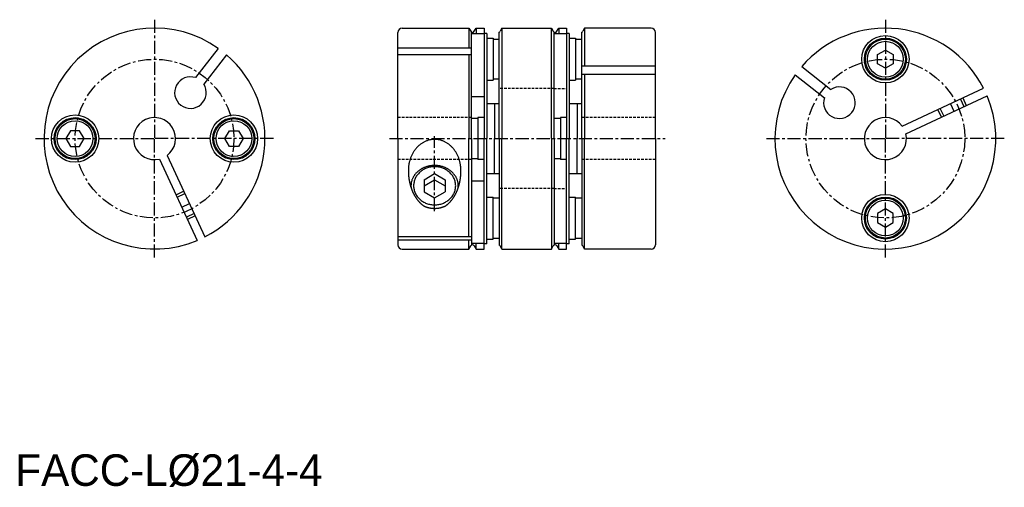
# Model space of a CAD drawing. Extents: x 70.8 to 164.4, y 42.2 to 86.7.
import ezdxf

# ---------------------------------------------------------------- set-up
doc = ezdxf.new("R2010")
doc.units = 0
doc.linetypes.add('CENTER', pattern=[2, 1.25, -0.25, 0.25, -0.25])
doc.linetypes.add('HIDDEN', pattern=[0.375, 0.25, -0.125])
doc.layers.get('0').update_dxf_attribs({"linetype": 'CONTINUOUS'})
doc.layers.add('CENTER', color=1, linetype='CENTER')

msp = doc.modelspace()

# ---------------------------------------------------------------- linework, layer by layer
at = {"color": 7, "linetype": 'CONTINUOUS'}
for p, q in [((106.712, 75.382), (106.712, 85.482)), ((107.112, 85.882), (113.466, 85.882)), ((113.466, 85.882), (113.466, 83.999)), ((113.466, 85.882), (113.639, 85.582)), ((113.712, 75.382), (113.712, 85.508)), ((114.912, 85.341), (113.712, 85.341)), ((113.985, 85.582), (114.158, 85.882)), ((114.158, 85.882), (114.158, 85.341)), ((114.158, 85.882), (114.912, 85.882)), ((114.912, 85.882), (114.912, 75.382)), ((115.162, 85.382), (114.912, 85.382)), ((115.162, 85.382), (115.162, 75.382)), ((116.362, 75.382), (116.362, 85.508)), ((116.608, 85.882), (116.435, 85.582)), ((116.608, 85.882), (121.316, 85.882)), ((116.608, 85.882), (116.608, 75.382)), ((121.316, 85.882), (121.489, 85.582)), ((121.316, 75.382), (121.316, 85.882)), ((121.562, 75.382), (121.562, 85.508)), ((122.762, 85.341), (121.562, 85.341)), ((121.835, 85.582), (122.008, 85.882)), ((122.008, 85.882), (122.008, 85.341)), ((122.008, 85.882), (122.762, 85.882)), ((122.762, 85.882), (122.762, 75.382)), ((123.012, 85.382), (122.762, 85.382)), ((123.012, 85.382), (123.012, 75.382)), ((124.212, 75.382), (124.212, 85.508)), ((124.458, 85.882), (124.285, 85.582)), ((124.458, 85.882), (124.458, 82.278)), ((130.812, 85.882), (124.458, 85.882)), ((131.212, 75.382), (131.212, 85.482)), ((115.162, 84.932), (115.762, 84.932)), ((115.762, 84.932), (115.762, 80.932)), ((115.762, 84.832), (115.762, 81.032)), ((115.762, 84.832), (116.362, 84.832)), ((123.012, 84.932), (123.612, 84.932)), ((123.612, 84.932), (123.612, 80.932)), ((123.612, 84.832), (123.612, 81.032)), ((123.612, 84.832), (124.212, 84.832)), ((89.641, 83.954), (87.472, 81.177)), ((90.429, 83.339), (88.26, 80.562)), ((106.712, 83.999), (113.712, 83.999)), ((106.712, 83.384), (113.712, 83.384)), ((113.466, 83.384), (113.466, 75.382)), ((152.313, 83.365), (153.063, 83.798)), ((152.313, 82.499), (152.313, 83.365)), ((153.063, 83.798), (153.813, 83.365)), ((153.813, 83.365), (153.813, 82.499)), ((153.063, 82.066), (152.313, 82.499)), ((153.813, 82.499), (153.063, 82.066)), ((131.212, 82.278), (124.212, 82.278)), ((131.212, 81.49), (124.212, 81.49)), ((124.458, 81.49), (124.458, 75.382)), ((144.491, 81.445), (147.268, 79.275)), ((145.107, 82.233), (147.883, 80.063)), ((115.162, 80.932), (115.762, 80.932)), ((116.362, 81.032), (115.762, 81.032)), ((123.012, 80.932), (123.612, 80.932)), ((124.212, 81.032), (123.612, 81.032)), ((154.67, 76.572), (162.404, 80.178)), ((113.712, 79.382), (114.912, 79.382)), ((115.162, 78.706), (116.362, 78.706)), ((115.9, 78.706), (115.9, 75.382)), ((123.012, 78.706), (124.212, 78.706)), ((123.75, 78.706), (123.75, 75.382)), ((155.008, 75.847), (162.742, 79.453)), ((114.312, 77.282), (113.712, 77.282)), ((114.312, 77.382), (114.312, 73.382)), ((114.912, 77.382), (114.312, 77.382)), ((114.312, 77.282), (114.312, 73.482)), ((122.162, 77.282), (121.562, 77.282)), ((122.162, 77.382), (122.162, 73.382)), ((122.762, 77.382), (122.162, 77.382)), ((122.162, 77.282), (122.162, 73.482)), ((75.595, 76.132), (75.162, 75.382)), ((76.461, 76.132), (75.595, 76.132)), ((76.894, 75.382), (76.461, 76.132)), ((90.262, 75.382), (90.695, 76.132)), ((90.695, 76.132), (91.561, 76.132)), ((91.561, 76.132), (91.994, 75.382)), ((75.162, 75.382), (75.595, 74.632)), ((76.461, 74.632), (76.894, 75.382)), ((90.695, 74.632), (90.262, 75.382)), ((91.994, 75.382), (91.561, 74.632)), ((106.712, 75.382), (106.712, 65.282)), ((113.466, 66.086), (113.466, 75.382)), ((113.712, 75.382), (113.712, 65.255)), ((114.912, 64.882), (114.912, 75.382)), ((115.162, 65.382), (115.162, 75.382)), ((115.9, 72.057), (115.9, 75.382)), ((116.362, 75.382), (116.362, 65.255)), ((116.608, 64.882), (116.608, 75.382)), ((121.316, 75.382), (121.316, 64.882)), ((121.562, 75.382), (121.562, 65.255)), ((122.762, 64.882), (122.762, 75.382)), ((123.012, 65.382), (123.012, 75.382)), ((123.75, 72.057), (123.75, 75.382)), ((124.212, 75.382), (124.212, 65.255)), ((124.458, 64.882), (124.458, 75.382)), ((131.212, 75.382), (131.212, 65.282)), ((75.595, 74.632), (76.461, 74.632)), ((91.561, 74.632), (90.695, 74.632)), ((84.044, 73.437), (87.65, 65.703)), ((84.769, 73.775), (88.375, 66.041)), ((113.712, 73.482), (114.312, 73.482)), ((114.912, 73.382), (114.312, 73.382)), ((121.562, 73.482), (122.162, 73.482)), ((122.762, 73.382), (122.162, 73.382)), ((109.212, 71.474), (110.212, 72.052)), ((109.212, 70.897), (110.212, 71.474)), ((109.212, 71.474), (109.212, 70.32)), ((110.212, 72.052), (111.212, 71.474)), ((110.212, 71.474), (111.212, 70.897)), ((111.212, 71.474), (111.212, 70.32)), ((113.712, 71.382), (114.912, 71.382)), ((115.162, 72.057), (116.362, 72.057)), ((123.012, 72.057), (124.212, 72.057)), ((109.212, 70.32), (110.212, 69.742)), ((110.212, 69.742), (111.212, 70.32)), ((115.162, 69.832), (115.762, 69.832)), ((115.762, 65.832), (115.762, 69.832)), ((115.762, 65.932), (115.762, 69.732)), ((116.362, 69.732), (115.762, 69.732)), ((123.012, 69.832), (123.612, 69.832)), ((123.612, 65.832), (123.612, 69.832)), ((123.612, 65.932), (123.612, 69.732)), ((124.212, 69.732), (123.612, 69.732)), ((153.063, 68.698), (152.313, 68.265)), ((153.813, 68.265), (153.063, 68.698)), ((152.313, 68.265), (152.313, 67.399)), ((152.313, 67.399), (153.063, 66.966)), ((153.063, 66.966), (153.813, 67.399)), ((153.813, 67.399), (153.813, 68.265)), ((106.712, 66.086), (113.712, 66.086)), ((106.712, 65.748), (113.712, 65.748)), ((113.466, 64.882), (113.466, 65.748)), ((115.162, 65.832), (115.762, 65.832)), ((115.762, 65.932), (116.362, 65.932)), ((123.012, 65.832), (123.612, 65.832)), ((123.612, 65.932), (124.212, 65.932)), ((107.112, 64.882), (113.466, 64.882)), ((113.466, 64.882), (113.639, 65.182)), ((114.912, 65.422), (113.712, 65.422)), ((113.985, 65.182), (114.158, 64.882)), ((114.158, 64.882), (114.158, 65.422)), ((114.158, 64.882), (114.912, 64.882)), ((115.162, 65.382), (114.912, 65.382)), ((116.608, 64.882), (116.435, 65.182)), ((116.608, 64.882), (121.316, 64.882)), ((121.316, 64.882), (121.489, 65.182)), ((122.762, 65.422), (121.562, 65.422)), ((121.835, 65.182), (122.008, 64.882)), ((122.008, 64.882), (122.008, 65.422)), ((122.008, 64.882), (122.762, 64.882)), ((123.012, 65.382), (122.762, 65.382)), ((124.458, 64.882), (124.285, 65.182)), ((130.812, 64.882), (124.458, 64.882))]:
    msp.add_line(p, q, dxfattribs=at)
at = {"color": 5, "linetype": 'HIDDEN'}
for p, q in [((121.562, 80.132), (116.362, 80.132)), ((121.562, 80.132), (122.762, 80.132)), ((113.712, 77.382), (106.712, 77.382)), ((131.212, 77.382), (124.212, 77.382)), ((113.712, 73.382), (106.712, 73.382)), ((131.212, 73.382), (124.212, 73.382)), ((121.562, 70.632), (116.362, 70.632)), ((121.562, 70.632), (122.762, 70.632))]:
    msp.add_line(p, q, dxfattribs=at)
at = {"color": 1, "linetype": 'CONTINUOUS'}
msp.add_line((159.239, 78.702), (159.577, 77.977), dxfattribs=at)
at = {"color": 5, "linetype": 'CONTINUOUS'}
for p, q in [((160.19, 79.146), (160.528, 78.421)), ((160.417, 79.252), (160.755, 78.527)), ((158.398, 77.428), (158.06, 78.153)), ((158.625, 77.534), (158.287, 78.259)), ((85.625, 70.047), (86.35, 70.385)), ((85.73, 69.82), (86.455, 70.158)), ((87.343, 68.255), (86.618, 67.917)), ((87.449, 68.028), (86.723, 67.69))]:
    msp.add_line(p, q, dxfattribs=at)
at = {"color": 7, "linetype": 'CONTINUOUS'}
for points in [[(112.712, 72.345, 0), (112.711, 72.418, 0), (112.709, 72.491, 0), (112.705, 72.563, 0), (112.7, 72.636, 0), (112.693, 72.708, 0), (112.685, 72.78, 0), (112.675, 72.852, 0), (112.664, 72.924, 0), (112.651, 72.995, 0), (112.637, 73.066, 0), (112.621, 73.137, 0), (112.604, 73.206, 0), (112.586, 73.276, 0), (112.566, 73.345, 0), (112.545, 73.413, 0), (112.522, 73.481, 0), (112.498, 73.548, 0), (112.472, 73.614, 0), (112.445, 73.679, 0), (112.417, 73.744, 0), (112.387, 73.808, 0), (112.356, 73.871, 0), (112.324, 73.933, 0), (112.291, 73.994, 0), (112.256, 74.054, 0), (112.22, 74.113, 0), (112.183, 74.171, 0), (112.145, 74.228, 0), (112.105, 74.283, 0), (112.064, 74.338, 0), (112.023, 74.391, 0), (111.98, 74.443, 0), (111.936, 74.494, 0), (111.891, 74.544, 0), (111.845, 74.592, 0), (111.798, 74.639, 0), (111.75, 74.684, 0), (111.701, 74.729, 0), (111.652, 74.771, 0), (111.601, 74.812, 0), (111.55, 74.852, 0), (111.497, 74.89, 0), (111.444, 74.927, 0), (111.391, 74.962, 0), (111.336, 74.996, 0), (111.281, 75.028, 0), (111.225, 75.058, 0), (111.169, 75.087, 0), (111.112, 75.114, 0), (111.054, 75.139, 0), (110.996, 75.163, 0), (110.938, 75.185, 0), (110.879, 75.205, 0), (110.82, 75.224, 0), (110.76, 75.24, 0), (110.7, 75.256, 0), (110.639, 75.269, 0), (110.579, 75.28, 0), (110.518, 75.29, 0), (110.457, 75.298, 0), (110.396, 75.305, 0), (110.335, 75.309, 0), (110.273, 75.312, 0), (110.212, 75.313, 0), (110.151, 75.312, 0), (110.089, 75.309, 0), (110.028, 75.305, 0), (109.967, 75.298, 0), (109.906, 75.29, 0), (109.845, 75.28, 0), (109.785, 75.269, 0), (109.724, 75.256, 0), (109.664, 75.24, 0), (109.605, 75.224, 0), (109.545, 75.205, 0), (109.486, 75.185, 0), (109.428, 75.163, 0), (109.37, 75.139, 0), (109.312, 75.114, 0), (109.255, 75.087, 0), (109.199, 75.058, 0), (109.143, 75.028, 0), (109.088, 74.996, 0), (109.034, 74.962, 0), (108.98, 74.927, 0), (108.927, 74.89, 0), (108.875, 74.852, 0), (108.823, 74.812, 0), (108.773, 74.771, 0), (108.723, 74.729, 0), (108.674, 74.684, 0), (108.626, 74.639, 0), (108.579, 74.592, 0), (108.533, 74.544, 0), (108.488, 74.494, 0), (108.444, 74.443, 0), (108.401, 74.391, 0), (108.36, 74.338, 0), (108.319, 74.283, 0), (108.28, 74.228, 0), (108.241, 74.171, 0), (108.204, 74.113, 0), (108.168, 74.054, 0), (108.133, 73.994, 0), (108.1, 73.933, 0), (108.068, 73.871, 0), (108.037, 73.808, 0), (108.007, 73.744, 0), (107.979, 73.679, 0), (107.952, 73.614, 0), (107.927, 73.548, 0), (107.902, 73.481, 0), (107.88, 73.413, 0), (107.858, 73.345, 0), (107.838, 73.276, 0), (107.82, 73.206, 0), (107.803, 73.137, 0), (107.787, 73.066, 0), (107.773, 72.995, 0), (107.76, 72.924, 0), (107.749, 72.852, 0), (107.739, 72.78, 0), (107.731, 72.708, 0), (107.724, 72.636, 0), (107.719, 72.563, 0), (107.715, 72.491, 0), (107.713, 72.418, 0), (107.712, 72.345, 0)], [(107.712, 72.345, 0), (107.712, 72.312, 0), (107.712, 72.279, 0), (107.713, 72.246, 0), (107.714, 72.213, 0), (107.715, 72.181, 0), (107.716, 72.148, 0), (107.717, 72.115, 0), (107.718, 72.082, 0), (107.72, 72.049, 0), (107.722, 72.017, 0), (107.724, 71.984, 0), (107.726, 71.951, 0), (107.729, 71.918, 0), (107.732, 71.886, 0), (107.734, 71.853, 0), (107.738, 71.821, 0), (107.741, 71.788, 0), (107.744, 71.756, 0), (107.748, 71.723, 0), (107.752, 71.691, 0), (107.756, 71.658, 0), (107.76, 71.626, 0), (107.765, 71.594, 0), (107.769, 71.562, 0), (107.774, 71.53, 0), (107.779, 71.497, 0), (107.784, 71.466, 0), (107.79, 71.434, 0), (107.795, 71.402, 0), (107.801, 71.37, 0), (107.807, 71.338, 0), (107.813, 71.307, 0), (107.82, 71.275, 0), (107.826, 71.244, 0), (107.833, 71.212, 0), (107.84, 71.181, 0), (107.847, 71.15, 0), (107.855, 71.119, 0), (107.862, 71.088, 0), (107.87, 71.057, 0), (107.878, 71.026, 0), (107.886, 70.996, 0), (107.894, 70.965, 0), (107.903, 70.935, 0), (107.911, 70.904, 0), (107.92, 70.874, 0), (107.929, 70.844, 0), (107.938, 70.814, 0), (107.948, 70.784, 0), (107.957, 70.755, 0), (107.967, 70.725, 0), (107.977, 70.695, 0), (107.987, 70.666, 0), (107.997, 70.637, 0), (108.008, 70.608, 0), (108.018, 70.579, 0), (108.029, 70.55, 0), (108.04, 70.521, 0), (108.051, 70.493, 0), (108.062, 70.465, 0), (108.074, 70.436, 0), (108.086, 70.408, 0), (108.097, 70.38, 0), (108.109, 70.353, 0), (108.122, 70.325, 0), (108.134, 70.298, 0), (108.146, 70.27, 0), (108.159, 70.243, 0), (108.172, 70.216, 0), (108.185, 70.19, 0), (108.198, 70.163, 0), (108.211, 70.137, 0), (108.225, 70.11, 0), (108.238, 70.084, 0), (108.252, 70.058, 0), (108.266, 70.033, 0), (108.28, 70.007, 0), (108.294, 69.982, 0), (108.309, 69.957, 0), (108.323, 69.932, 0), (108.338, 69.907, 0), (108.353, 69.883, 0), (108.368, 69.858, 0), (108.383, 69.834, 0), (108.398, 69.81, 0), (108.414, 69.786, 0), (108.429, 69.763, 0), (108.445, 69.739, 0), (108.461, 69.716, 0), (108.477, 69.693, 0), (108.493, 69.671, 0), (108.509, 69.648, 0), (108.526, 69.626, 0), (108.542, 69.604, 0), (108.559, 69.582, 0), (108.576, 69.56, 0), (108.593, 69.539, 0), (108.61, 69.518, 0), (108.627, 69.497, 0), (108.644, 69.476, 0), (108.662, 69.455, 0), (108.679, 69.435, 0), (108.697, 69.415, 0), (108.715, 69.395, 0), (108.733, 69.376, 0), (108.751, 69.356, 0), (108.769, 69.337, 0), (108.787, 69.318, 0), (108.806, 69.3, 0), (108.824, 69.281, 0), (108.843, 69.263, 0), (108.862, 69.245, 0), (108.881, 69.228, 0), (108.899, 69.21, 0), (108.919, 69.193, 0), (108.938, 69.176, 0), (108.957, 69.16, 0), (108.976, 69.143, 0), (108.996, 69.127, 0), (109.015, 69.111, 0), (109.035, 69.096, 0), (109.055, 69.08, 0), (109.075, 69.065, 0), (109.094, 69.05, 0), (109.114, 69.036, 0), (109.135, 69.021, 0), (109.155, 69.007, 0), (109.175, 68.994, 0)], [(112.462, 70.897, 0), (112.461, 70.944, 0), (112.459, 70.992, 0), (112.456, 71.039, 0), (112.451, 71.087, 0), (112.445, 71.134, 0), (112.438, 71.181, 0), (112.429, 71.228, 0), (112.419, 71.274, 0), (112.407, 71.321, 0), (112.395, 71.367, 0), (112.381, 71.413, 0), (112.365, 71.458, 0), (112.348, 71.504, 0), (112.331, 71.548, 0), (112.311, 71.593, 0), (112.291, 71.637, 0), (112.269, 71.681, 0), (112.246, 71.724, 0), (112.222, 71.766, 0), (112.196, 71.808, 0), (112.17, 71.85, 0), (112.142, 71.891, 0), (112.113, 71.931, 0), (112.083, 71.971, 0), (112.052, 72.01, 0), (112.019, 72.049, 0), (111.986, 72.087, 0), (111.951, 72.124, 0), (111.916, 72.16, 0), (111.879, 72.196, 0), (111.842, 72.23, 0), (111.803, 72.264, 0), (111.764, 72.297, 0), (111.723, 72.33, 0), (111.682, 72.361, 0), (111.639, 72.392, 0), (111.596, 72.421, 0), (111.552, 72.45, 0), (111.508, 72.478, 0), (111.462, 72.505, 0), (111.416, 72.531, 0), (111.369, 72.555, 0), (111.321, 72.579, 0), (111.273, 72.602, 0), (111.224, 72.624, 0), (111.174, 72.645, 0), (111.124, 72.665, 0), (111.073, 72.683, 0), (111.022, 72.701, 0), (110.97, 72.718, 0), (110.918, 72.733, 0), (110.865, 72.747, 0), (110.812, 72.761, 0), (110.759, 72.773, 0), (110.705, 72.784, 0), (110.651, 72.793, 0), (110.597, 72.802, 0), (110.542, 72.81, 0), (110.487, 72.816, 0), (110.433, 72.821, 0), (110.378, 72.825, 0), (110.322, 72.828, 0), (110.267, 72.83, 0), (110.212, 72.831, 0), (110.157, 72.83, 0), (110.102, 72.828, 0), (110.047, 72.825, 0), (109.992, 72.821, 0), (109.937, 72.816, 0), (109.882, 72.81, 0), (109.827, 72.802, 0), (109.773, 72.793, 0), (109.719, 72.784, 0), (109.665, 72.773, 0), (109.612, 72.761, 0), (109.559, 72.747, 0), (109.506, 72.733, 0), (109.454, 72.718, 0), (109.402, 72.701, 0), (109.351, 72.683, 0), (109.3, 72.665, 0), (109.25, 72.645, 0), (109.2, 72.624, 0), (109.151, 72.602, 0), (109.103, 72.579, 0), (109.055, 72.555, 0), (109.008, 72.531, 0), (108.962, 72.505, 0), (108.916, 72.478, 0), (108.872, 72.45, 0), (108.828, 72.421, 0), (108.785, 72.392, 0), (108.742, 72.361, 0), (108.701, 72.33, 0), (108.661, 72.297, 0), (108.621, 72.264, 0), (108.583, 72.23, 0), (108.545, 72.196, 0), (108.508, 72.16, 0), (108.473, 72.124, 0), (108.438, 72.087, 0), (108.405, 72.049, 0), (108.372, 72.01, 0), (108.341, 71.971, 0), (108.311, 71.931, 0), (108.282, 71.891, 0), (108.254, 71.85, 0), (108.228, 71.808, 0), (108.202, 71.766, 0), (108.178, 71.724, 0), (108.155, 71.681, 0), (108.133, 71.637, 0), (108.113, 71.593, 0), (108.094, 71.548, 0), (108.076, 71.504, 0), (108.059, 71.458, 0), (108.044, 71.413, 0), (108.029, 71.367, 0), (108.017, 71.321, 0), (108.005, 71.274, 0), (107.995, 71.228, 0), (107.986, 71.181, 0), (107.979, 71.134, 0), (107.973, 71.087, 0), (107.968, 71.039, 0), (107.965, 70.992, 0), (107.963, 70.944, 0), (107.962, 70.897, 0)], [(108.212, 70.897, 0), (108.214, 70.808, 0), (108.222, 70.719, 0), (108.234, 70.631, 0), (108.25, 70.543, 0), (108.272, 70.457, 0), (108.298, 70.371, 0), (108.329, 70.286, 0), (108.364, 70.203, 0), (108.404, 70.122, 0), (108.448, 70.043, 0), (108.497, 69.965, 0), (108.549, 69.89, 0), (108.606, 69.817, 0), (108.666, 69.747, 0), (108.73, 69.68, 0), (108.798, 69.615, 0), (108.869, 69.554, 0), (108.943, 69.496, 0), (109.021, 69.441, 0), (109.101, 69.39, 0), (109.184, 69.342, 0), (109.269, 69.298, 0), (109.357, 69.258, 0), (109.447, 69.222, 0), (109.538, 69.19, 0), (109.631, 69.162, 0), (109.726, 69.139, 0), (109.822, 69.119, 0), (109.919, 69.104, 0), (110.016, 69.093, 0), (110.114, 69.087, 0), (110.212, 69.084, 0), (110.31, 69.087, 0), (110.408, 69.093, 0), (110.506, 69.104, 0), (110.602, 69.119, 0), (110.698, 69.139, 0), (110.793, 69.162, 0), (110.886, 69.19, 0), (110.977, 69.222, 0), (111.067, 69.258, 0), (111.155, 69.298, 0), (111.24, 69.342, 0), (111.323, 69.39, 0), (111.403, 69.441, 0), (111.481, 69.496, 0), (111.555, 69.554, 0), (111.626, 69.615, 0), (111.694, 69.68, 0), (111.758, 69.747, 0), (111.818, 69.817, 0), (111.875, 69.89, 0), (111.928, 69.965, 0), (111.976, 70.043, 0), (112.02, 70.122, 0), (112.06, 70.203, 0), (112.095, 70.286, 0), (112.126, 70.371, 0), (112.152, 70.457, 0), (112.174, 70.543, 0), (112.19, 70.631, 0), (112.202, 70.719, 0), (112.21, 70.808, 0), (112.212, 70.897, 0), (112.21, 70.986, 0), (112.202, 71.075, 0), (112.19, 71.163, 0), (112.174, 71.251, 0), (112.152, 71.337, 0), (112.126, 71.423, 0), (112.095, 71.508, 0), (112.06, 71.591, 0), (112.02, 71.672, 0), (111.976, 71.751, 0), (111.928, 71.829, 0), (111.875, 71.904, 0), (111.818, 71.977, 0), (111.758, 72.047, 0), (111.694, 72.114, 0), (111.626, 72.179, 0), (111.555, 72.24, 0), (111.481, 72.298, 0), (111.403, 72.353, 0), (111.323, 72.404, 0), (111.24, 72.452, 0), (111.155, 72.496, 0), (111.067, 72.536, 0), (110.977, 72.572, 0), (110.886, 72.604, 0), (110.793, 72.632, 0), (110.698, 72.655, 0), (110.602, 72.675, 0), (110.506, 72.69, 0), (110.408, 72.701, 0), (110.31, 72.707, 0), (110.212, 72.71, 0), (110.114, 72.707, 0), (110.016, 72.701, 0), (109.919, 72.69, 0), (109.822, 72.675, 0), (109.726, 72.655, 0), (109.631, 72.632, 0), (109.538, 72.604, 0), (109.447, 72.572, 0), (109.357, 72.536, 0), (109.269, 72.496, 0), (109.184, 72.452, 0), (109.101, 72.404, 0), (109.021, 72.353, 0), (108.943, 72.298, 0), (108.869, 72.24, 0), (108.798, 72.179, 0), (108.73, 72.114, 0), (108.666, 72.047, 0), (108.606, 71.977, 0), (108.549, 71.904, 0), (108.497, 71.829, 0), (108.448, 71.751, 0), (108.404, 71.672, 0), (108.364, 71.591, 0), (108.329, 71.508, 0), (108.298, 71.423, 0), (108.272, 71.337, 0), (108.25, 71.251, 0), (108.234, 71.163, 0), (108.222, 71.075, 0), (108.214, 70.986, 0), (108.212, 70.897, 0)], [(111.249, 68.994, 0), (111.269, 69.007, 0), (111.29, 69.021, 0), (111.31, 69.036, 0), (111.33, 69.05, 0), (111.35, 69.065, 0), (111.369, 69.08, 0), (111.389, 69.096, 0), (111.409, 69.111, 0), (111.428, 69.127, 0), (111.448, 69.143, 0), (111.467, 69.16, 0), (111.486, 69.176, 0), (111.506, 69.193, 0), (111.525, 69.21, 0), (111.544, 69.228, 0), (111.562, 69.245, 0), (111.581, 69.263, 0), (111.6, 69.281, 0), (111.618, 69.3, 0), (111.637, 69.318, 0), (111.655, 69.337, 0), (111.673, 69.356, 0), (111.691, 69.376, 0), (111.709, 69.395, 0), (111.727, 69.415, 0), (111.745, 69.435, 0), (111.762, 69.455, 0), (111.78, 69.476, 0), (111.797, 69.497, 0), (111.814, 69.518, 0), (111.831, 69.539, 0), (111.848, 69.56, 0), (111.865, 69.582, 0), (111.882, 69.604, 0), (111.898, 69.626, 0), (111.915, 69.648, 0), (111.931, 69.671, 0), (111.947, 69.693, 0), (111.963, 69.716, 0), (111.979, 69.739, 0), (111.995, 69.763, 0), (112.01, 69.786, 0), (112.026, 69.81, 0), (112.041, 69.834, 0), (112.056, 69.858, 0), (112.071, 69.883, 0), (112.086, 69.907, 0), (112.101, 69.932, 0), (112.115, 69.957, 0), (112.13, 69.982, 0), (112.144, 70.007, 0), (112.158, 70.033, 0), (112.172, 70.058, 0), (112.186, 70.084, 0), (112.199, 70.11, 0), (112.213, 70.137, 0), (112.226, 70.163, 0), (112.239, 70.19, 0), (112.252, 70.216, 0), (112.265, 70.243, 0), (112.278, 70.27, 0), (112.29, 70.298, 0), (112.303, 70.325, 0), (112.315, 70.353, 0), (112.327, 70.38, 0), (112.339, 70.408, 0), (112.35, 70.436, 0), (112.362, 70.465, 0), (112.373, 70.493, 0), (112.384, 70.521, 0), (112.395, 70.55, 0), (112.406, 70.579, 0), (112.417, 70.608, 0), (112.427, 70.637, 0), (112.437, 70.666, 0), (112.447, 70.695, 0), (112.457, 70.725, 0), (112.467, 70.755, 0), (112.477, 70.784, 0), (112.486, 70.814, 0), (112.495, 70.844, 0), (112.504, 70.874, 0), (112.513, 70.904, 0), (112.522, 70.935, 0), (112.53, 70.965, 0), (112.538, 70.996, 0), (112.546, 71.026, 0), (112.554, 71.057, 0), (112.562, 71.088, 0), (112.569, 71.119, 0), (112.577, 71.15, 0), (112.584, 71.181, 0), (112.591, 71.212, 0), (112.598, 71.244, 0), (112.604, 71.275, 0), (112.611, 71.307, 0), (112.617, 71.338, 0), (112.623, 71.37, 0), (112.629, 71.402, 0), (112.634, 71.434, 0), (112.64, 71.466, 0), (112.645, 71.497, 0), (112.65, 71.53, 0), (112.655, 71.562, 0), (112.66, 71.594, 0), (112.664, 71.626, 0), (112.668, 71.658, 0), (112.672, 71.691, 0), (112.676, 71.723, 0), (112.68, 71.756, 0), (112.683, 71.788, 0), (112.687, 71.821, 0), (112.69, 71.853, 0), (112.693, 71.886, 0), (112.695, 71.918, 0), (112.698, 71.951, 0), (112.7, 71.984, 0), (112.702, 72.017, 0), (112.704, 72.049, 0), (112.706, 72.082, 0), (112.707, 72.115, 0), (112.708, 72.148, 0), (112.71, 72.181, 0), (112.71, 72.213, 0), (112.711, 72.246, 0), (112.712, 72.279, 0), (112.712, 72.312, 0), (112.712, 72.345, 0)], [(107.962, 70.897, 0), (107.962, 70.896, 0), (107.962, 70.894, 0), (107.962, 70.893, 0), (107.962, 70.891, 0), (107.962, 70.89, 0), (107.962, 70.888, 0), (107.962, 70.887, 0), (107.962, 70.886, 0), (107.962, 70.884, 0), (107.962, 70.883, 0), (107.962, 70.881, 0), (107.962, 70.88, 0), (107.962, 70.879, 0), (107.962, 70.877, 0), (107.962, 70.876, 0), (107.962, 70.874, 0), (107.962, 70.873, 0), (107.962, 70.871, 0), (107.962, 70.87, 0), (107.962, 70.869, 0), (107.962, 70.867, 0), (107.962, 70.866, 0), (107.962, 70.864, 0), (107.962, 70.863, 0), (107.962, 70.861, 0), (107.962, 70.86, 0), (107.962, 70.859, 0), (107.962, 70.857, 0), (107.962, 70.856, 0), (107.963, 70.854, 0), (107.963, 70.853, 0), (107.963, 70.851, 0), (107.963, 70.85, 0), (107.963, 70.849, 0), (107.963, 70.847, 0), (107.963, 70.846, 0), (107.963, 70.844, 0), (107.963, 70.843, 0), (107.963, 70.842, 0), (107.963, 70.84, 0), (107.963, 70.839, 0), (107.963, 70.837, 0), (107.963, 70.836, 0), (107.963, 70.834, 0), (107.963, 70.833, 0), (107.963, 70.832, 0), (107.963, 70.83, 0), (107.963, 70.829, 0), (107.963, 70.827, 0), (107.963, 70.826, 0), (107.963, 70.824, 0), (107.963, 70.823, 0), (107.963, 70.822, 0), (107.964, 70.82, 0), (107.964, 70.819, 0), (107.964, 70.817, 0), (107.964, 70.816, 0), (107.964, 70.815, 0), (107.964, 70.813, 0), (107.964, 70.812, 0), (107.964, 70.81, 0), (107.964, 70.809, 0), (107.964, 70.807, 0), (107.964, 70.806, 0), (107.964, 70.805, 0), (107.964, 70.803, 0), (107.964, 70.802, 0), (107.964, 70.8, 0), (107.964, 70.799, 0), (107.964, 70.797, 0), (107.965, 70.796, 0), (107.965, 70.795, 0), (107.965, 70.793, 0), (107.965, 70.792, 0), (107.965, 70.79, 0), (107.965, 70.789, 0), (107.965, 70.787, 0), (107.965, 70.786, 0), (107.965, 70.785, 0), (107.965, 70.783, 0), (107.965, 70.782, 0), (107.965, 70.78, 0), (107.965, 70.779, 0), (107.966, 70.778, 0), (107.966, 70.776, 0), (107.966, 70.775, 0), (107.966, 70.773, 0), (107.966, 70.772, 0), (107.966, 70.77, 0), (107.966, 70.769, 0), (107.966, 70.768, 0), (107.966, 70.766, 0), (107.966, 70.765, 0), (107.966, 70.763, 0), (107.967, 70.762, 0), (107.967, 70.76, 0), (107.967, 70.759, 0), (107.967, 70.758, 0), (107.967, 70.756, 0), (107.967, 70.755, 0), (107.967, 70.753, 0), (107.967, 70.752, 0), (107.967, 70.751, 0), (107.967, 70.749, 0), (107.968, 70.748, 0), (107.968, 70.746, 0), (107.968, 70.745, 0), (107.968, 70.743, 0), (107.968, 70.742, 0), (107.968, 70.741, 0), (107.968, 70.739, 0), (107.968, 70.738, 0), (107.968, 70.736, 0), (107.968, 70.735, 0), (107.969, 70.734, 0), (107.969, 70.732, 0), (107.969, 70.731, 0), (107.969, 70.729, 0), (107.969, 70.728, 0), (107.969, 70.726, 0), (107.969, 70.725, 0), (107.969, 70.724, 0), (107.97, 70.722, 0), (107.97, 70.721, 0), (107.97, 70.719, 0), (107.97, 70.718, 0), (107.97, 70.716, 0), (107.97, 70.715, 0)], [(112.454, 70.715, 0), (112.454, 70.716, 0), (112.454, 70.718, 0), (112.454, 70.719, 0), (112.454, 70.721, 0), (112.455, 70.722, 0), (112.455, 70.724, 0), (112.455, 70.725, 0), (112.455, 70.726, 0), (112.455, 70.728, 0), (112.455, 70.729, 0), (112.455, 70.731, 0), (112.455, 70.732, 0), (112.456, 70.734, 0), (112.456, 70.735, 0), (112.456, 70.736, 0), (112.456, 70.738, 0), (112.456, 70.739, 0), (112.456, 70.741, 0), (112.456, 70.742, 0), (112.456, 70.743, 0), (112.456, 70.745, 0), (112.456, 70.746, 0), (112.457, 70.748, 0), (112.457, 70.749, 0), (112.457, 70.751, 0), (112.457, 70.752, 0), (112.457, 70.753, 0), (112.457, 70.755, 0), (112.457, 70.756, 0), (112.457, 70.758, 0), (112.457, 70.759, 0), (112.457, 70.76, 0), (112.458, 70.762, 0), (112.458, 70.763, 0), (112.458, 70.765, 0), (112.458, 70.766, 0), (112.458, 70.768, 0), (112.458, 70.769, 0), (112.458, 70.77, 0), (112.458, 70.772, 0), (112.458, 70.773, 0), (112.458, 70.775, 0), (112.458, 70.776, 0), (112.459, 70.778, 0), (112.459, 70.779, 0), (112.459, 70.78, 0), (112.459, 70.782, 0), (112.459, 70.783, 0), (112.459, 70.785, 0), (112.459, 70.786, 0), (112.459, 70.787, 0), (112.459, 70.789, 0), (112.459, 70.79, 0), (112.459, 70.792, 0), (112.459, 70.793, 0), (112.459, 70.795, 0), (112.46, 70.796, 0), (112.46, 70.797, 0), (112.46, 70.799, 0), (112.46, 70.8, 0), (112.46, 70.802, 0), (112.46, 70.803, 0), (112.46, 70.805, 0), (112.46, 70.806, 0), (112.46, 70.807, 0), (112.46, 70.809, 0), (112.46, 70.81, 0), (112.46, 70.812, 0), (112.46, 70.813, 0), (112.46, 70.815, 0), (112.46, 70.816, 0), (112.461, 70.817, 0), (112.461, 70.819, 0), (112.461, 70.82, 0), (112.461, 70.822, 0), (112.461, 70.823, 0), (112.461, 70.824, 0), (112.461, 70.826, 0), (112.461, 70.827, 0), (112.461, 70.829, 0), (112.461, 70.83, 0), (112.461, 70.832, 0), (112.461, 70.833, 0), (112.461, 70.834, 0), (112.461, 70.836, 0), (112.461, 70.837, 0), (112.461, 70.839, 0), (112.461, 70.84, 0), (112.461, 70.842, 0), (112.461, 70.843, 0), (112.461, 70.844, 0), (112.461, 70.846, 0), (112.461, 70.847, 0), (112.461, 70.849, 0), (112.462, 70.85, 0), (112.462, 70.851, 0), (112.462, 70.853, 0), (112.462, 70.854, 0), (112.462, 70.856, 0), (112.462, 70.857, 0), (112.462, 70.859, 0), (112.462, 70.86, 0), (112.462, 70.861, 0), (112.462, 70.863, 0), (112.462, 70.864, 0), (112.462, 70.866, 0), (112.462, 70.867, 0), (112.462, 70.869, 0), (112.462, 70.87, 0), (112.462, 70.871, 0), (112.462, 70.873, 0), (112.462, 70.874, 0), (112.462, 70.876, 0), (112.462, 70.877, 0), (112.462, 70.879, 0), (112.462, 70.88, 0), (112.462, 70.881, 0), (112.462, 70.883, 0), (112.462, 70.884, 0), (112.462, 70.886, 0), (112.462, 70.887, 0), (112.462, 70.888, 0), (112.462, 70.89, 0), (112.462, 70.891, 0), (112.462, 70.893, 0), (112.462, 70.894, 0), (112.462, 70.896, 0), (112.462, 70.897, 0)], [(109.175, 68.994, 0), (109.19, 68.986, 0), (109.205, 68.979, 0), (109.22, 68.972, 0), (109.235, 68.965, 0), (109.25, 68.958, 0), (109.266, 68.951, 0), (109.281, 68.944, 0), (109.296, 68.938, 0), (109.312, 68.931, 0), (109.327, 68.925, 0), (109.343, 68.919, 0), (109.358, 68.913, 0), (109.374, 68.907, 0), (109.39, 68.901, 0), (109.405, 68.895, 0), (109.421, 68.889, 0), (109.437, 68.884, 0), (109.453, 68.878, 0), (109.468, 68.873, 0), (109.484, 68.867, 0), (109.5, 68.862, 0), (109.516, 68.857, 0), (109.532, 68.852, 0), (109.548, 68.848, 0), (109.565, 68.843, 0), (109.581, 68.838, 0), (109.597, 68.834, 0), (109.613, 68.83, 0), (109.629, 68.825, 0), (109.646, 68.821, 0), (109.662, 68.817, 0), (109.678, 68.813, 0), (109.695, 68.81, 0), (109.711, 68.806, 0), (109.728, 68.803, 0), (109.744, 68.799, 0), (109.76, 68.796, 0), (109.777, 68.793, 0), (109.794, 68.79, 0), (109.81, 68.787, 0), (109.827, 68.784, 0), (109.843, 68.781, 0), (109.86, 68.779, 0), (109.877, 68.776, 0), (109.893, 68.774, 0), (109.91, 68.772, 0), (109.927, 68.77, 0), (109.943, 68.768, 0), (109.96, 68.766, 0), (109.977, 68.764, 0), (109.993, 68.762, 0), (110.01, 68.761, 0), (110.027, 68.759, 0), (110.044, 68.758, 0), (110.061, 68.757, 0), (110.077, 68.756, 0), (110.094, 68.755, 0), (110.111, 68.754, 0), (110.128, 68.754, 0), (110.145, 68.753, 0), (110.162, 68.753, 0), (110.178, 68.752, 0), (110.195, 68.752, 0), (110.212, 68.752, 0), (110.229, 68.752, 0), (110.246, 68.752, 0), (110.263, 68.753, 0), (110.279, 68.753, 0), (110.296, 68.754, 0), (110.313, 68.754, 0), (110.33, 68.755, 0), (110.347, 68.756, 0), (110.364, 68.757, 0), (110.38, 68.758, 0), (110.397, 68.759, 0), (110.414, 68.761, 0), (110.431, 68.762, 0), (110.447, 68.764, 0), (110.464, 68.766, 0), (110.481, 68.768, 0), (110.498, 68.77, 0), (110.514, 68.772, 0), (110.531, 68.774, 0), (110.548, 68.776, 0), (110.564, 68.779, 0), (110.581, 68.781, 0), (110.597, 68.784, 0), (110.614, 68.787, 0), (110.631, 68.79, 0), (110.647, 68.793, 0), (110.664, 68.796, 0), (110.68, 68.799, 0), (110.697, 68.803, 0), (110.713, 68.806, 0), (110.729, 68.81, 0), (110.746, 68.813, 0), (110.762, 68.817, 0), (110.778, 68.821, 0), (110.795, 68.825, 0), (110.811, 68.83, 0), (110.827, 68.834, 0), (110.843, 68.838, 0), (110.86, 68.843, 0), (110.876, 68.848, 0), (110.892, 68.852, 0), (110.908, 68.857, 0), (110.924, 68.862, 0), (110.94, 68.867, 0), (110.956, 68.873, 0), (110.971, 68.878, 0), (110.987, 68.884, 0), (111.003, 68.889, 0), (111.019, 68.895, 0), (111.035, 68.901, 0), (111.05, 68.907, 0), (111.066, 68.913, 0), (111.081, 68.919, 0), (111.097, 68.925, 0), (111.112, 68.931, 0), (111.128, 68.938, 0), (111.143, 68.944, 0), (111.158, 68.951, 0), (111.174, 68.958, 0), (111.189, 68.965, 0), (111.204, 68.972, 0), (111.219, 68.979, 0), (111.234, 68.986, 0), (111.249, 68.994, 0)]]:
    msp.add_polyline3d(points, dxfattribs=at)
for centre, radius in [((153.063, 82.932), 2.25), ((153.063, 82.932), 2), ((153.063, 82.932), 1.9), ((153.063, 82.932), 1.7), ((76.028, 75.382), 2.25), ((76.028, 75.382), 2), ((76.028, 75.382), 1.9), ((76.028, 75.382), 1.7), ((91.128, 75.382), 2.25), ((91.128, 75.382), 2), ((91.128, 75.382), 1.9), ((91.128, 75.382), 1.7), ((153.063, 67.832), 2.25), ((153.063, 67.832), 2), ((153.063, 67.832), 1.9), ((153.063, 67.832), 1.7)]:
    msp.add_circle(centre, radius, dxfattribs=at)
for centre, radius, start, end in [((83.578, 75.382), 10.5, 54.7294, 292.81677), ((107.112, 85.482), 0.4, 90, 180), ((113.812, 85.682), 0.2, 210, 330), ((116.262, 85.682), 0.2, 300, 330), ((121.662, 85.682), 0.2, 210, 330), ((124.112, 85.682), 0.2, 300, 330), ((130.812, 85.482), 0.4, 0, 90), ((153.063, 75.382), 10.5, 27.18323, 139.2706), ((83.578, 75.382), 10.5, 297.18323, 49.2706), ((153.063, 75.382), 10.5, 144.7294, 22.81677), ((86.995, 79.755), 1.5, 71.47122, 32.52878), ((148.69, 78.799), 1.5, 161.47122, 122.52878), ((83.578, 75.382), 2, 306.53696, 283.46304), ((153.063, 75.382), 2, 36.53696, 13.46304), ((107.112, 65.282), 0.4, 180, 270), ((113.812, 65.082), 0.2, 30, 150), ((116.262, 65.082), 0.2, 30, 60), ((121.662, 65.082), 0.2, 30, 150), ((124.112, 65.082), 0.2, 30, 60), ((130.812, 65.282), 0.4, 270, 0)]:
    msp.add_arc(centre, radius, start, end, dxfattribs=at)
at = {"layer": 'CENTER', "color": 1, "linetype": 'CENTER'}
for p, q in [((83.578, 86.688), (83.578, 75.382)), ((153.063, 86.688), (153.063, 75.382)), ((72.272, 75.382), (83.578, 75.382)), ((83.578, 64.075), (83.578, 75.382)), ((94.885, 75.382), (83.578, 75.382)), ((105.905, 75.382), (132.131, 75.382)), ((110.212, 68.496), (110.212, 75.608)), ((141.757, 75.382), (153.063, 75.382)), ((164.37, 75.382), (153.063, 75.382)), ((153.063, 64.075), (153.063, 75.382))]:
    msp.add_line(p, q, dxfattribs=at)
at = {"layer": 'CENTER', "color": 5, "linetype": 'CENTER'}
msp.add_line((86.174, 68.868), (86.899, 69.207), dxfattribs=at)
at = {"layer": 'CENTER', "color": 1, "linetype": 'CENTER'}
for centre in [(83.578, 75.382), (153.063, 75.382)]:
    msp.add_circle(centre, 7.55, dxfattribs=at)

# ---------------------------------------------------------------- texts
at = {"color": 7, "linetype": 'CONTINUOUS'}
msp.add_text('FACC-L%%C21-4-4', height=3, dxfattribs=at).set_placement((70.349, 42.368))

doc.saveas('drawing.dxf')
